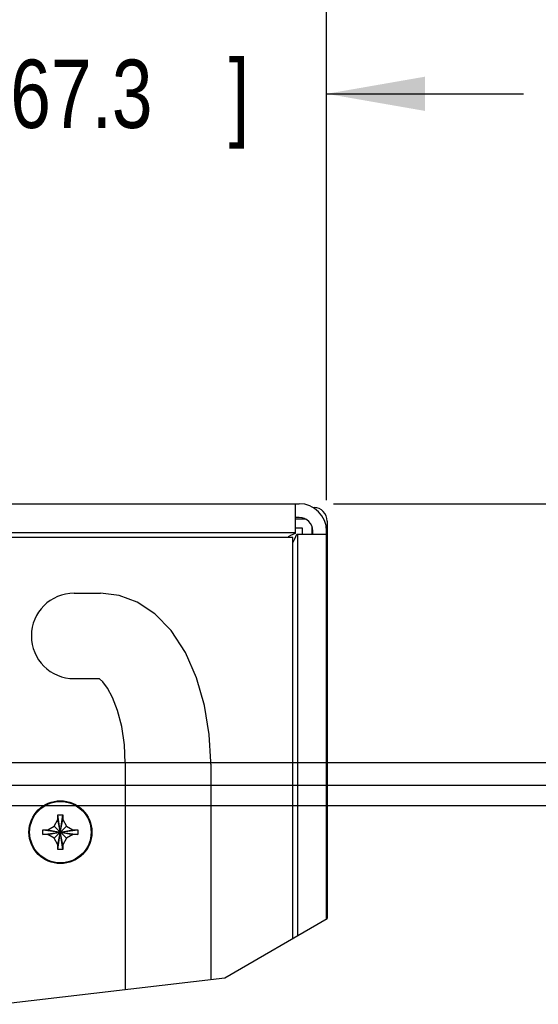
# Model space of a CAD drawing. Header units: inches. Extents: x 0 to 34, y 0 to 22.
# Tile 47 of 72: x 28.5 to 29.4, y 6.9 to 8.7. Entities that reach past the tile are written whole.
import ezdxf

# ---------------------------------------------------------------- set-up
doc = ezdxf.new("R2010")
doc.units = ezdxf.units.IN
doc.header["$LTSCALE"] = 1.87
doc.header["$MEASUREMENT"] = 0
doc.layers.get('0').update_dxf_attribs({"linetype": 'CONTINUOUS'})
doc.layers.add('DIMENSIONS', color=7, linetype='CONTINUOUS')
doc.styles.get("Standard").update_dxf_attribs({"font": 'txt', "width": 0.8})
doc.dimstyles.new('DIMSTYLE_4', dxfattribs={"dimtxt": 0.125, "dimasz": 0.18, "dimexe": 0.18, "dimexo": 0.0625, "dimgap": 0.09, "dimtad": 0, "dimtih": 1, "dimtoh": 1, "dimlfac": 2, "dimzin": 4, "dimdsep": 46, "dimtxsty": 'STANDARD', "dimblk": '_FILLED', "dimblk1": '_FILLED', "dimblk2": '_FILLED', "dimcen": 0.09, "dimadec": 0, "dimazin": 0, "dimtp": 0.01, "dimtm": 0.01, "dimtfac": 1, "dimtofl": 0, "dimtmove": 0, "dimatfit": 3, "dimldrblk": '_FILLED', "dimfxl": 1, "dimtolj": 1, "dimtzin": 4, "dimarcsym": 0})

# ---------------------------------------------------------------- blocks, each defined once
blk = doc.blocks.new('_FILLED')
at = {"color": 0, "linetype": 'BYBLOCK'}
blk.add_solid([(0, 0), (-1, 0.174), (-1, -0.174)], dxfattribs=at)
blk = doc.blocks.new('*D27')
at = {"layer": 'DIMENSIONS', "color": 2, "linetype": 'CONTINUOUS'}
for p, q in [((26.0416, 7.5327), (26.0416, 10.18)), ((29.0511, 7.8175), (29.0511, 10.18)), ((26.0416, 10.055), (26.9397, 10.055)), ((29.0511, 10.055), (28.2897, 10.055))]:
    blk.add_line(p, q, dxfattribs=at)
at = {"layer": 'DIMENSIONS', "color": 2, "linetype": 'CONTINUOUS', "xscale": 0.18, "yscale": 0.18, "zscale": 0.18, "rotation": 180}
blk.add_blockref('_FILLED', (26.0416, 10.055), dxfattribs=at)
at = {"layer": 'DIMENSIONS', "color": 2, "linetype": 'CONTINUOUS', "xscale": 0.18, "yscale": 0.18, "zscale": 0.18}
blk.add_blockref('_FILLED', (29.0511, 10.055), dxfattribs=at)
at = {"layer": 'DIMENSIONS', "color": 2, "linetype": 'CONTINUOUS', "width": 0.8}
for s, p in [('[', (27.5272, 9.9925)), (']', (28.1272, 9.9925)), ('6.02', (27.0022, 9.9925)), ('152.9', (27.6272, 9.9925))]:
    blk.add_text(s, height=0.125, dxfattribs=at).set_placement(p)
blk = doc.blocks.new('*D29')
at = {"layer": 'DIMENSIONS', "color": 2, "linetype": 'CONTINUOUS'}
for p, q in [((31.3011, 7.805), (31.3011, 8.165)), ((29.0636, 7.805), (31.4261, 7.805)), ((26.8216, 7.2527), (29.6761, 7.2527)), ((29.9261, 7.2527), (30.4261, 7.2527)), ((30.6761, 7.2527), (31.4261, 7.2527)), ((31.3011, 7.2527), (31.3011, 6.8927))]:
    blk.add_line(p, q, dxfattribs=at)
at = {"layer": 'DIMENSIONS', "color": 2, "linetype": 'CONTINUOUS', "xscale": 0.18, "yscale": 0.18, "zscale": 0.18}
for p, rotation in [((31.3011, 7.805), 270), ((31.3011, 7.2527), 90)]:
    blk.add_blockref('_FILLED', p, dxfattribs=dict(at, rotation=rotation))
at = {"layer": 'DIMENSIONS', "color": 2, "linetype": 'CONTINUOUS', "width": 0.8}
for s, p in [('1.10', (31.0011, 7.5921)), ('[', (31.0011, 7.4046)), ('28.1', (31.1011, 7.4046)), (']', (31.5011, 7.4046))]:
    blk.add_text(s, height=0.125, dxfattribs=at).set_placement(p)
blk = doc.blocks.new('*D32')
at = {"layer": 'DIMENSIONS', "color": 2, "linetype": 'CONTINUOUS'}
for p, q in [((27.7262, 7.4647), (27.7262, 8.68)), ((29.0511, 7.8118), (29.0511, 8.68)), ((27.7262, 8.555), (27.3662, 8.555)), ((29.0511, 8.555), (29.4111, 8.555))]:
    blk.add_line(p, q, dxfattribs=at)
at = {"layer": 'DIMENSIONS', "color": 2, "linetype": 'CONTINUOUS', "xscale": 0.18, "yscale": 0.18, "zscale": 0.18}
blk.add_blockref('_FILLED', (27.7262, 8.555), dxfattribs=at)
at = {"layer": 'DIMENSIONS', "color": 2, "linetype": 'CONTINUOUS', "xscale": 0.18, "yscale": 0.18, "zscale": 0.18, "rotation": 180}
blk.add_blockref('_FILLED', (29.0511, 8.555), dxfattribs=at)
at = {"layer": 'DIMENSIONS', "color": 2, "linetype": 'CONTINUOUS', "width": 0.8}
for s, p in [('2.65', (27.8473, 8.4925)), ('[', (28.3723, 8.4925)), ('67.3', (28.4723, 8.4925)), (']', (28.8723, 8.4925))]:
    blk.add_text(s, height=0.125, dxfattribs=at).set_placement(p)
blk = doc.blocks.new('*D33')
at = {"layer": 'DIMENSIONS', "color": 2, "linetype": 'CONTINUOUS'}
for p, q in [((27.1262, 7.3939), (27.1262, 9.43)), ((29.0511, 7.8118), (29.0511, 9.43)), ((27.1262, 9.305), (26.7662, 9.305)), ((29.0511, 9.305), (29.4111, 9.305))]:
    blk.add_line(p, q, dxfattribs=at)
at = {"layer": 'DIMENSIONS', "color": 2, "linetype": 'CONTINUOUS', "xscale": 0.18, "yscale": 0.18, "zscale": 0.18}
blk.add_blockref('_FILLED', (27.1262, 9.305), dxfattribs=at)
at = {"layer": 'DIMENSIONS', "color": 2, "linetype": 'CONTINUOUS', "xscale": 0.18, "yscale": 0.18, "zscale": 0.18, "rotation": 180}
blk.add_blockref('_FILLED', (29.0511, 9.305), dxfattribs=at)
at = {"layer": 'DIMENSIONS', "color": 2, "linetype": 'CONTINUOUS', "width": 0.8}
for s, p in [('3.85', (27.5006, 9.2425)), ('[', (28.0256, 9.2425)), ('97.8', (28.1256, 9.2425)), (']', (28.5256, 9.2425))]:
    blk.add_text(s, height=0.125, dxfattribs=at).set_placement(p)
blk = doc.blocks.new('*D34')
at = {"layer": 'DIMENSIONS', "color": 2, "linetype": 'CONTINUOUS'}
for p, q in [((29.8011, 7.805), (29.8011, 8.165)), ((29.0636, 7.805), (29.9261, 7.805)), ((27.1887, 7.3314), (29.9261, 7.3314)), ((29.8011, 7.3314), (29.8011, 6.9714))]:
    blk.add_line(p, q, dxfattribs=at)
at = {"layer": 'DIMENSIONS', "color": 2, "linetype": 'CONTINUOUS', "xscale": 0.18, "yscale": 0.18, "zscale": 0.18}
for p, rotation in [((29.8011, 7.805), 270), ((29.8011, 7.3314), 90)]:
    blk.add_blockref('_FILLED', p, dxfattribs=dict(at, rotation=rotation))
at = {"layer": 'DIMENSIONS', "color": 2, "linetype": 'CONTINUOUS', "width": 0.8}
for s, p in [('.95', (29.5011, 7.6177)), ('[', (29.5011, 7.4302)), ('24.1', (29.6011, 7.4302)), (']', (30.0011, 7.4302))]:
    blk.add_text(s, height=0.125, dxfattribs=at).set_placement(p)
blk = doc.blocks.new('*D35')
at = {"layer": 'DIMENSIONS', "color": 2, "linetype": 'CONTINUOUS'}
for p, q in [((30.5511, 7.805), (30.5511, 8.165)), ((29.0636, 7.805), (30.6761, 7.805)), ((27.8786, 7.2902), (29.6761, 7.2902)), ((29.9261, 7.2902), (30.6761, 7.2902)), ((30.5511, 7.2902), (30.5511, 6.9302))]:
    blk.add_line(p, q, dxfattribs=at)
at = {"layer": 'DIMENSIONS', "color": 2, "linetype": 'CONTINUOUS', "xscale": 0.18, "yscale": 0.18, "zscale": 0.18}
for p, rotation in [((30.5511, 7.805), 270), ((30.5511, 7.2902), 90)]:
    blk.add_blockref('_FILLED', p, dxfattribs=dict(at, rotation=rotation))
at = {"layer": 'DIMENSIONS', "color": 2, "linetype": 'CONTINUOUS', "width": 0.8}
for s, p in [('1.03', (30.2511, 7.5454)), ('[', (30.2511, 7.3579)), ('26.2', (30.3511, 7.3579)), (']', (30.7511, 7.3579))]:
    blk.add_text(s, height=0.125, dxfattribs=at).set_placement(p)

msp = doc.modelspace()

# ---------------------------------------------------------------- linework, layer by layer
at = {"color": 7, "linetype": 'CONTINUOUS'}
for p, q in [((25.81654, 7.80504), (29.00108, 7.80504)), ((28.99358, 7.80504), (28.99358, 7.75049)), ((29.02571, 7.79847), (29.02812, 7.79837)), ((29.01214, 7.77654), (28.99358, 7.77671)), ((29.05203, 7.77339), (29.05203, 7.04642)), ((28.99358, 7.75204), (25.7869, 7.75204)), ((29.00703, 7.76029), (28.99358, 7.76029)), ((28.995, 7.74494), (28.99653, 7.74931)), ((28.99653, 7.74931), (29.05108, 7.74931)), ((28.99808, 7.74931), (28.99808, 7.01495)), ((29.00703, 7.74931), (29.00703, 7.76029)), ((29.02453, 7.74931), (29.02453, 7.76351)), ((29.05108, 7.04587), (29.05108, 7.75504)), ((28.58905, 7.64131), (28.63749, 7.64131)), ((28.58905, 7.48506), (28.63488, 7.48506)), ((28.83905, 7.32881), (28.83904, 7.33259)), ((28.6828, 7.33015), (28.6828, 6.91614)), ((28.83905, 7.32881), (28.83905, 6.93437)), ((28.55278, 7.21546), (28.55955, 7.22718)), ((28.55955, 7.23618), (28.56855, 7.23618)), ((28.55955, 7.22718), (28.55955, 7.23618)), ((28.55955, 7.17218), (28.56855, 7.23618)), ((28.56855, 7.17218), (28.55955, 7.23618)), ((28.55955, 7.18118), (28.56855, 7.22718)), ((28.56855, 7.18118), (28.55955, 7.22718)), ((28.56855, 7.23618), (28.56855, 7.22718)), ((28.56855, 7.22718), (28.57532, 7.21546)), ((28.53205, 7.19968), (28.59605, 7.20868)), ((28.53205, 7.20868), (28.54105, 7.20868)), ((28.53205, 7.20868), (28.59605, 7.19968)), ((28.53205, 7.19968), (28.53205, 7.20868)), ((28.54105, 7.20868), (28.55278, 7.21546)), ((28.54105, 7.19968), (28.58705, 7.20868)), ((28.54105, 7.20868), (28.58705, 7.19968)), ((28.55278, 7.21546), (28.57532, 7.19291)), ((28.55278, 7.19291), (28.57532, 7.21546)), ((28.57532, 7.21546), (28.58705, 7.20868)), ((28.58705, 7.20868), (28.59605, 7.20868)), ((28.59605, 7.20868), (28.59605, 7.19968)), ((28.54105, 7.19968), (28.53205, 7.19968)), ((28.55278, 7.19291), (28.54105, 7.19968)), ((28.55955, 7.18118), (28.55278, 7.19291)), ((28.57532, 7.19291), (28.56855, 7.18118)), ((28.58705, 7.19968), (28.57532, 7.19291)), ((28.59605, 7.19968), (28.58705, 7.19968)), ((28.55955, 7.17218), (28.55955, 7.18118)), ((28.56855, 7.17218), (28.55955, 7.17218)), ((28.56855, 7.18118), (28.56855, 7.17218)), ((28.86518, 6.93742), (29.05203, 7.04642)), ((28.45246, 6.88925), (28.86518, 6.93742))]:
    msp.add_line(p, q, dxfattribs=at)
at = {"color": 3, "linetype": 'CONTINUOUS'}
for p, q in [((29.00108, 7.78004), (28.99358, 7.78004)), ((29.02608, 7.74931), (29.02608, 7.75504)), ((28.98905, 7.74318), (25.78195, 7.74318)), ((28.98905, 7.00968), (28.98905, 7.74318))]:
    msp.add_line(p, q, dxfattribs=at)
at = {"color": 7, "linetype": 'CONTINUOUS'}
for points in [[(28.99358, 7.75049), (28.98921, 7.74897), (28.98484, 7.74701), (28.98047, 7.74472)], [(28.98905, 7.73326), (28.99076, 7.7362), (28.99305, 7.74057), (28.995, 7.74494)], [(28.83904, 7.33259), (28.83623, 7.38291), (28.82772, 7.43581), (28.81334, 7.48631), (28.79292, 7.53278), (28.76677, 7.57288), (28.73667, 7.60381), (28.70452, 7.62501), (28.67133, 7.63727), (28.63749, 7.64131)], [(28.6828, 7.33015), (28.6811, 7.36402), (28.67618, 7.39721), (28.66864, 7.42651), (28.65947, 7.45036), (28.64996, 7.46793), (28.64152, 7.4791), (28.6356, 7.48456), (28.63488, 7.48505)]]:
    msp.add_lwpolyline(points, dxfattribs=at)
at = {"color": 3, "linetype": 'CONTINUOUS'}
msp.add_circle((28.56405, 7.20418), 0.0575, dxfattribs=at)
at = {"color": 7, "linetype": 'CONTINUOUS'}
msp.add_circle((28.56405, 7.20418), 0.05625, dxfattribs=at)
for centre, radius, start, end in [((29.00108, 7.75504), 0.05, 0, 90), ((29.02703, 7.77339), 0.025, 0, 87.5), ((29.01203, 7.76405), 0.0125, 77.46692, 89.5), ((28.58905, 7.56318), 0.07812, 90, 270)]:
    msp.add_arc(centre, radius, start, end, dxfattribs=at)
at = {"color": 3, "linetype": 'CONTINUOUS'}
msp.add_arc((29.00108, 7.75504), 0.025, 0, 90, dxfattribs=at)

# ---------------------------------------------------------------- dimensions: what is measured, and where the dimension line sits
at = {"layer": 'DIMENSIONS', "color": 2, "linetype": 'CONTINUOUS'}
for base, p1, p2, angle, picture, middle in [((26.04155, 10.05504), (29.05108, 7.81754), (26.04155, 7.53268), 180, '*D27', (27.61472, 10.05504)), ((27.72623, 8.55504), (29.05108, 7.81181), (27.72623, 7.46468), 180, '*D32', (28.40977, 8.55504)), ((31.30108, 7.80504), (26.82155, 7.25268), (29.06358, 7.80504), 90, '*D29', (31.30108, 7.56088)), ((29.80108, 7.33143), (29.06358, 7.80504), (27.18873, 7.33143), 270, '*D34', (29.80108, 7.5865)), ((30.55108, 7.80504), (27.8786, 7.29018), (29.06358, 7.80504), 90, '*D35', (30.55108, 7.51411))]:
    dim = msp.add_linear_dim(base=base, p1=p1, p2=p2, angle=angle, dimstyle='DIMSTYLE_4', dxfattribs=at)
    dim.commit()
    dim.dimension.update_dxf_attribs({"geometry": picture, "text_midpoint": middle, "dimtype": 160})
dim = msp.add_linear_dim(base=(29.05108, 9.30504), p1=(27.12623, 7.39393), p2=(29.05108, 7.81181), dimstyle='DIMSTYLE_4', dxfattribs=at)
dim.commit()
dim.dimension.update_dxf_attribs({"geometry": '*D33', "text_midpoint": (28.06309, 9.30504), "dimtype": 160})

doc.saveas('drawing.dxf')
